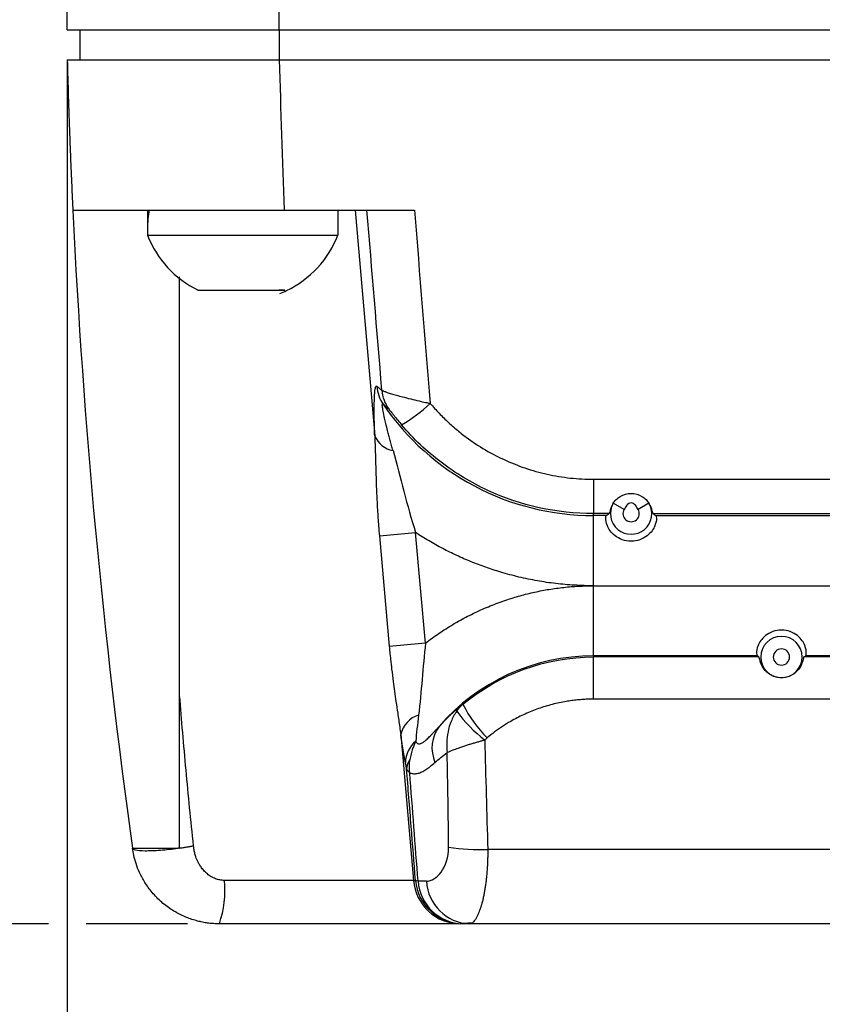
# Model space of a CAD drawing. Header units: millimetres. Extents: x 0 to 864, y 0 to 559.
# Tile 36 of 55: x 513 to 545, y 134 to 173. Entities that reach past the tile are written whole.
import ezdxf

# ---------------------------------------------------------------- set-up
doc = ezdxf.new("R2010")
doc.units = ezdxf.units.MM
doc.layers.add('DIMENSIONS', color=140, linetype='Continuous', lineweight=25)
doc.styles.add('SLDTEXTSTYLE0', font='TXT', dxfattribs={"width": 0.75})
doc.dimstyles.new('SLDDIMSTYLE0', dxfattribs={"dimtxt": 6, "dimasz": 6, "dimexe": 0, "dimexo": 0.0625, "dimgap": 1.5, "dimtad": 0, "dimtih": 1, "dimtoh": 1, "dimdec": 1, "dimrnd": 1e-09, "dimzin": 4, "dimdsep": 46, "dimtxsty": 'SLDTEXTSTYLE0', "dimsah": 1, "dimcen": 0.09, "dimadec": 0, "dimazin": 1, "dimtfac": 1, "dimtdec": 1, "dimtofl": 0, "dimtmove": 0, "dimatfit": 3, "dimfxl": 0, "dimfrac": 2, "dimtolj": 1, "dimtzin": 12, "dimarcsym": 0})
doc.dimstyles.new('SLDDIMSTYLE1', dxfattribs={"dimtxt": 6, "dimasz": 6, "dimexe": 0, "dimexo": 0.0625, "dimgap": 1.5, "dimtad": 0, "dimtih": 1, "dimtoh": 1, "dimdec": 1, "dimrnd": 1e-09, "dimzin": 12, "dimdsep": 46, "dimtxsty": 'SLDTEXTSTYLE0', "dimsah": 1, "dimcen": 0.09, "dimadec": 0, "dimazin": 3, "dimtfac": 1, "dimtdec": 1, "dimtofl": 0, "dimtmove": 0, "dimatfit": 3, "dimfxl": 0, "dimfrac": 2, "dimtolj": 1, "dimtzin": 12, "dimarcsym": 0})

# ---------------------------------------------------------------- blocks, each defined once
blk = doc.blocks.new('_D_17')
at = {"layer": 'DIMENSIONS'}
for p, q in [((514.11, 214.823), (488.048, 214.823)), ((491.223, 214.823), (491.223, 185.883)), ((522.9, 214.823), (515.61, 214.823)), ((483.465, 176.906), (481.636, 176.906)), ((481.636, 176.906), (481.636, 167.381)), ((498.981, 176.906), (500.809, 176.906)), ((500.809, 176.906), (500.809, 167.381)), ((481.636, 167.381), (483.465, 167.381)), ((500.809, 167.381), (498.981, 167.381)), ((491.223, 137.223), (491.223, 166.163)), ((514.11, 137.223), (488.048, 137.223)), ((519.66, 137.223), (515.61, 137.223))]:
    blk.add_line(p, q, dxfattribs=at)
for points in [[(491.223, 214.823), (490.3, 208.823), (492.146, 208.823)], [(491.223, 137.223), (492.146, 143.223), (490.3, 143.223)]]:
    blk.add_solid(points, dxfattribs=at)
at = {"layer": 'DIMENSIONS', "char_height": 6, "attachment_point": 1, "style": 'SLDTEXTSTYLE0'}
for s, insert in [('77.6', (483.465, 185.859)), ('3.06', (483.465, 175.116))]:
    blk.add_mtext(s, dxfattribs=dict(at, insert=insert))
blk = doc.blocks.new('_D_19')
at = {"layer": 'DIMENSIONS'}
for p, q in [((514.86, 171.653), (514.86, 111.398)), ((565.86, 138.992), (565.86, 111.398)), ((532.602, 115.456), (530.774, 115.456)), ((530.774, 115.456), (530.774, 105.931)), ((548.119, 115.456), (549.947, 115.456)), ((549.947, 115.456), (549.947, 105.931)), ((514.86, 114.573), (527.729, 114.573)), ((565.86, 114.573), (552.991, 114.573)), ((530.774, 105.931), (532.602, 105.931)), ((549.947, 105.931), (548.119, 105.931))]:
    blk.add_line(p, q, dxfattribs=at)
for points in [[(514.86, 114.573), (520.86, 113.65), (520.86, 115.496)], [(565.86, 114.573), (559.86, 115.496), (559.86, 113.65)]]:
    blk.add_solid(points, dxfattribs=at)
at = {"layer": 'DIMENSIONS', "char_height": 6, "attachment_point": 1, "style": 'SLDTEXTSTYLE0'}
for s, insert in [('51.0', (532.602, 124.409)), ('2.01', (532.602, 113.666))]:
    blk.add_mtext(s, dxfattribs=dict(at, insert=insert))

msp = doc.modelspace()

# ---------------------------------------------------------------- linework, layer by layer
for p, q in [((514.86, 172.923), (514.86, 173.723)), ((523.313, 172.923), (523.313, 173.723)), ((515.36, 172.923), (515.36, 171.723)), ((523.313, 172.923), (523.313, 171.723)), ((523.313, 172.923), (608.408, 172.923)), ((523.313, 171.723), (565.86, 171.723)), ((518.06, 165.723), (518.06, 165.44)), ((523.515, 165.723), (528.712, 165.723)), ((525.66, 165.723), (525.66, 164.723)), ((526.343, 165.723), (527.129, 156.706)), ((518.06, 165.44), (518.07, 165.229)), ((518.06, 165.016), (518.06, 164.723)), ((519.345, 146.341), (519.345, 163.056)), ((535.86, 154.972), (554.557, 154.972)), ((535.86, 154.972), (535.86, 153.601)), ((537.08, 153.765), (536.649, 154.018)), ((538.072, 154.018), (537.641, 153.765)), ((536.484, 153.601), (535.86, 153.601)), ((535.86, 153.523), (535.86, 153.601)), ((536.37, 153.523), (535.86, 153.523)), ((538.237, 153.601), (548.484, 153.601)), ((538.351, 153.523), (548.37, 153.523)), ((527.316, 152.713), (528.762, 152.844)), ((527.316, 152.713), (527.71, 148.301)), ((529.16, 148.432), (528.762, 152.844)), ((535.86, 150.721), (552.51, 150.723)), ((535.86, 147.923), (535.86, 150.721)), ((529.16, 148.432), (527.71, 148.301)), ((535.86, 147.923), (535.86, 147.877)), ((542.394, 147.923), (535.86, 147.923)), ((535.86, 146.193), (535.86, 147.877)), ((542.462, 147.877), (535.86, 147.877)), ((552.437, 147.877), (544.259, 147.877)), ((554.621, 147.923), (544.327, 147.923)), ((552.437, 146.193), (535.86, 146.193)), ((528.168, 144.782), (528.676, 138.957)), ((546.762, 140.196), (531.639, 140.196)), ((528.676, 138.957), (521.132, 138.957)), ((528.676, 138.957), (528.758, 138.957)), ((529.192, 138.924), (528.859, 138.924)), ((530.632, 137.249), (531.057, 137.273)), ((546.76, 137.223), (530.921, 137.223))]:
    msp.add_line(p, q)
for centre, radius, start, end in [((521.86, 165.44), 3.8, 175.7314, 179.9955), ((521.86, 166.184), 4.071, 295.3983, 338.9913), ((521.86, 166.184), 4.071, 201.0465, 244.0994), ((521.86, 166.184), 4.071, 291.2954, 295.3983), ((528.695, 158.804), 1.487, 184.5743, 213.8962), ((528.899, 158.647), 1.489, 184.6053, 215.5379), ((535.86, 163.673), 10.15, 214.1514, 270), ((524.673, 162.997), 6.839, 301.0951, 313.0949), ((528.018, 157.067), 0.959, 202.116, 260.4964), ((537.36, 153.601), 0.825, 149.6578, 30.3422), ((543.36, 147.877), 0.825, 90, 180), ((543.36, 147.877), 0.825, 360, 90), ((535.86, 139.773), 8.15, 90, 139.1266), ((543.36, 147.877), 0.825, 180, 270), ((543.36, 147.877), 0.825, 270, 360), ((535.616, 148.532), 5.581, 207.1222, 224.1567), ((529.185, 144.563), 1.04, 107.0301, 167.798), ((535.324, 149.345), 6.117, 216.4123, 231.5484), ((530.877, 144.242), 1.462, 143.7632, 203.2489), ((529.491, 143.638), 1.136, 129.574, 178.6994), ((529.06, 143.374), 0.661, 142.7452, 176.5923), ((531.314, 148.337), 8.147, 261.2854, 272.2843), ((517.033, 138.555), 4.118, 341.1318, 5.6095), ((530.565, 139.119), 1.896, 184.8791, 269.9033), ((530.647, 139.119), 1.896, 184.8791, 269.9033), ((530.69, 139.059), 1.836, 184.1893, 268.5362), ((530.994, 139.026), 1.804, 183.2198, 267.6792)]:
    msp.add_arc(centre, radius, start, end)
for points, knots in [([(514.86, 172.923), (514.86, 172.923), (514.864, 172.923), (514.984, 172.923), (515.101, 172.923), (515.484, 172.923), (515.75, 172.923), (516.419, 172.923), (516.821, 172.923), (517.718, 172.923), (518.212, 172.923), (519.237, 172.923), (519.767, 172.923), (520.816, 172.923), (521.335, 172.923), (522.341, 172.923), (522.828, 172.923), (523.313, 172.923)], [0, 0, 0, 0, 0.125, 0.125, 0.25, 0.25, 0.375, 0.375, 0.5, 0.5, 0.625, 0.625, 0.75, 0.75, 0.875, 0.875, 1, 1, 1, 1]), ([(514.86, 171.723), (514.874, 171.236), (514.902, 170.24), (514.945, 168.983), (514.984, 167.955), (515.016, 167.187), (515.049, 166.444), (515.072, 165.96), (515.083, 165.723)], [0, 0, 0, 0, 0.2431833, 0.4969649, 0.627934, 0.7573585, 0.8811849, 1, 1, 1, 1]), ([(514.86, 171.723), (514.86, 171.723), (514.864, 171.723), (514.984, 171.723), (515.101, 171.723), (515.484, 171.723), (515.75, 171.723), (516.419, 171.723), (516.821, 171.723), (517.718, 171.723), (518.212, 171.723), (519.237, 171.723), (519.767, 171.723), (520.816, 171.723), (521.335, 171.723), (522.341, 171.723), (522.828, 171.723), (523.313, 171.723)], [0, 0, 0, 0, 0.125, 0.125, 0.25, 0.25, 0.375, 0.375, 0.5, 0.5, 0.625, 0.625, 0.75, 0.75, 0.875, 0.875, 1, 1, 1, 1]), ([(522.76, 171.723), (522.767, 171.723), (522.773, 171.723), (522.934, 171.723), (522.941, 171.723)], [0, 0, 0, 0, 0.955608, 1, 1, 1, 1]), ([(523.779, 171.723), (523.787, 171.723), (523.948, 171.723), (523.954, 171.723), (523.96, 171.723)], [0, 0, 0, 0, 0.044392, 1, 1, 1, 1]), ([(515.083, 165.723), (515.083, 165.723), (515.083, 165.723), (515.083, 165.723), (515.083, 165.723), (515.082, 165.723), (515.117, 165.723), (515.153, 165.723), (515.283, 165.723), (515.374, 165.723), (515.607, 165.723), (515.748, 165.723), (516.077, 165.723), (516.265, 165.723), (516.877, 165.723), (517.349, 165.723), (518.405, 165.723), (518.972, 165.723), (519.886, 165.723), (520.203, 165.723), (520.846, 165.723), (521.172, 165.723), (521.831, 165.723), (522.164, 165.723), (522.837, 165.723), (523.177, 165.723), (523.515, 165.723)], [0, 0, 0, 0, 0.125, 0.1875, 0.1875, 0.25, 0.25, 0.3125, 0.3125, 0.375, 0.375, 0.4375, 0.4375, 0.5, 0.5, 0.625, 0.625, 0.75, 0.75, 0.8125, 0.8125, 0.875, 0.875, 0.9375, 0.9375, 1, 1, 1, 1]), ([(518.06, 164.723), (518.06, 164.723), (518.099, 164.723), (518.326, 164.723), (518.516, 164.723), (518.972, 164.723), (519.153, 164.723), (519.571, 164.723), (519.809, 164.723), (520.335, 164.723), (520.623, 164.723), (521.227, 164.723), (521.544, 164.723), (522.177, 164.723), (522.494, 164.723), (523.098, 164.723), (523.386, 164.723), (523.912, 164.723), (524.15, 164.723), (524.568, 164.723), (524.748, 164.723), (525.204, 164.723), (525.395, 164.723), (525.622, 164.723), (525.66, 164.723), (525.66, 164.723)], [0, 0, 0, 0, 0.125, 0.125, 0.25, 0.25, 0.3125, 0.3125, 0.375, 0.375, 0.4375, 0.4375, 0.5, 0.5, 0.5625, 0.5625, 0.625, 0.625, 0.6875, 0.6875, 0.75, 0.75, 0.875, 0.875, 1, 1, 1, 1]), ([(520.081, 162.523), (520.08, 162.523), (520.034, 162.523), (520.193, 162.523), (520.563, 162.523), (521.163, 162.523), (521.86, 162.523), (522.559, 162.523), (523.152, 162.523), (523.434, 162.523), (523.541, 162.523), (523.542, 162.523), (523.485, 162.523), (523.406, 162.523), (523.333, 162.523), (523.306, 162.523)], [0, 0, 0, 0, 0.001279, 0.125433, 0.249478, 0.37347, 0.497459, 0.621497, 0.745638, 0.869806, 0.885809, 0.90498, 0.934798, 0.97578, 1, 1, 1, 1]), ([(527.129, 156.706), (527.127, 156.777), (527.123, 156.917), (527.118, 157.117), (527.114, 157.307), (527.112, 157.486), (527.11, 157.654), (527.11, 157.811), (527.112, 157.957), (527.115, 158.121), (527.121, 158.293), (527.132, 158.454), (527.146, 158.576), (527.164, 158.655), (527.186, 158.696), (527.204, 158.689), (527.213, 158.686)], [0, 0, 0, 0, 0.068292, 0.134675, 0.199243, 0.262096, 0.32334, 0.383094, 0.441482, 0.498641, 0.591901, 0.679681, 0.763057, 0.843283, 0.921764, 1, 1, 1, 1]), ([(527.213, 158.686), (527.246, 158.659), (527.314, 158.604), (527.381, 158.553), (527.415, 158.528)], [0, 0, 0, 0, 0.49497, 1, 1, 1, 1]), ([(527.415, 158.528), (527.42, 158.525), (527.43, 158.518), (527.456, 158.506), (527.492, 158.49), (527.539, 158.472), (527.597, 158.452), (527.666, 158.429), (527.747, 158.403), (527.84, 158.376), (527.943, 158.346), (528.094, 158.304), (528.325, 158.24), (528.637, 158.162), (528.945, 158.091), (529.178, 158.039), (529.3, 158.013), (529.345, 158.003)], [0, 0, 0, 0, 0.044446, 0.090313, 0.137577, 0.186195, 0.236108, 0.287234, 0.339476, 0.392721, 0.446839, 0.501692, 0.612259, 0.750082, 0.869243, 0.951617, 1, 1, 1, 1]), ([(527.86, 156.121), (527.84, 156.189), (527.802, 156.325), (527.748, 156.526), (527.695, 156.724), (527.638, 156.95), (527.578, 157.181), (527.513, 157.447), (527.464, 157.687), (527.439, 157.85), (527.432, 157.935), (527.434, 157.974), (527.444, 157.989), (527.455, 157.979), (527.461, 157.975)], [0, 0, 0, 0, 0.081095, 0.162469, 0.243603, 0.324014, 0.445934, 0.542365, 0.683495, 0.802428, 0.843417, 0.905251, 0.956702, 1, 1, 1, 1]), ([(527.688, 157.782), (527.649, 157.813), (527.574, 157.876), (527.498, 157.942), (527.461, 157.975)], [0, 0, 0, 0, 0.507753, 1, 1, 1, 1]), ([(527.688, 157.782), (527.689, 157.781), (527.692, 157.778), (527.704, 157.763), (527.725, 157.737), (527.759, 157.694), (527.817, 157.619), (527.917, 157.492), (528.048, 157.328), (528.153, 157.203), (528.205, 157.141)], [0, 0, 0, 0, 0.024228, 0.094281, 0.143135, 0.199334, 0.327306, 0.48561, 0.741627, 1, 1, 1, 1]), ([(529.345, 158.003), (529.403, 157.936), (529.519, 157.802), (529.7, 157.607), (529.886, 157.419), (530.077, 157.236), (530.275, 157.059), (530.478, 156.889), (530.859, 156.588), (531.441, 156.19), (532.258, 155.754), (533.117, 155.409), (533.862, 155.2), (534.47, 155.082), (534.932, 155.019), (535.395, 154.979), (535.705, 154.974), (535.86, 154.972)], [0, 0, 0, 0, 0.035889, 0.071691, 0.107439, 0.14317, 0.178916, 0.214712, 0.250593, 0.375225, 0.499633, 0.624217, 0.749054, 0.812016, 0.8747, 0.937298, 1, 1, 1, 1]), ([(535.86, 153.601), (534.393, 153.601), (532.951, 153.924), (530.983, 154.835), (530.351, 155.215), (529.203, 156.089), (528.678, 156.584), (528.205, 157.141)], [0, 0, 0, 0, 0.5, 0.5, 0.75, 0.75, 1, 1, 1, 1]), ([(527.129, 156.706), (527.133, 156.62), (527.14, 156.446), (527.149, 156.18), (527.157, 155.91), (527.164, 155.634), (527.172, 155.353), (527.181, 155.067), (527.191, 154.748), (527.209, 154.313), (527.237, 153.755), (527.275, 153.193), (527.305, 152.843), (527.316, 152.713)], [0, 0, 0, 0, 0.069839, 0.139925, 0.210335, 0.281151, 0.352459, 0.424353, 0.496927, 0.5916, 0.745961, 0.905719, 1, 1, 1, 1]), ([(527.86, 156.121), (528.011, 155.585), (528.146, 155.047), (528.438, 153.938), (528.592, 153.389), (528.762, 152.844)], [0, 0, 0, 0, 0.5, 0.5, 1, 1, 1, 1]), ([(536.649, 154.018), (536.68, 154.066), (536.716, 154.116), (536.813, 154.21), (536.868, 154.253), (537.055, 154.365), (537.208, 154.41), (537.513, 154.411), (537.666, 154.365), (537.853, 154.253), (537.909, 154.209), (538.004, 154.116), (538.041, 154.066), (538.072, 154.018)], [0, 0, 0, 0, 0.125, 0.125, 0.25, 0.25, 0.5, 0.5, 0.75, 0.75, 0.875, 0.875, 1, 1, 1, 1]), ([(536.649, 154.018), (536.61, 153.958), (536.584, 153.903), (536.544, 153.803), (536.531, 153.758), (536.502, 153.649), (536.494, 153.608), (536.484, 153.601)], [0, 0, 0, 0, 0.25, 0.25, 0.5, 0.5, 1, 1, 1, 1]), ([(537.08, 153.765), (537.041, 153.699), (537.027, 153.621), (537.053, 153.47), (537.092, 153.402), (537.209, 153.303), (537.284, 153.276), (537.437, 153.276), (537.512, 153.303), (537.629, 153.402), (537.668, 153.47), (537.694, 153.621), (537.68, 153.699), (537.641, 153.765)], [0, 0, 0, 0, 0.166667, 0.166667, 0.333333, 0.333333, 0.5, 0.5, 0.666667, 0.666667, 0.833333, 0.833333, 1, 1, 1, 1]), ([(537.641, 153.765), (537.608, 153.823), (537.577, 153.883), (537.513, 153.961), (537.488, 153.984), (537.428, 154.017), (537.395, 154.026), (537.328, 154.026), (537.294, 154.017), (537.235, 153.985), (537.21, 153.962), (537.145, 153.884), (537.114, 153.824), (537.08, 153.765)], [0, 0, 0, 0, 0.25, 0.25, 0.375, 0.375, 0.5, 0.5, 0.625, 0.625, 0.75, 0.75, 1, 1, 1, 1]), ([(538.237, 153.601), (538.232, 153.604), (538.227, 153.616), (538.216, 153.657), (538.21, 153.685), (538.19, 153.758), (538.178, 153.801), (538.138, 153.901), (538.111, 153.958), (538.072, 154.018)], [0, 0, 0, 0, 0.25, 0.25, 0.5, 0.5, 0.75, 0.75, 1, 1, 1, 1]), ([(535.86, 150.721), (535.86, 151.046), (535.86, 151.394), (535.86, 152.071), (535.86, 152.397), (535.86, 152.94), (535.86, 153.156), (535.86, 153.441), (535.86, 153.512), (535.86, 153.523)], [0, 0, 0, 0, 0.25, 0.25, 0.5, 0.5, 0.75, 0.75, 1, 1, 1, 1]), ([(538.351, 153.523), (538.363, 153.514), (538.374, 153.475), (538.372, 153.338), (538.359, 153.238), (538.282, 153.053), (538.247, 152.986), (538.147, 152.85), (538.082, 152.779), (537.92, 152.654), (537.822, 152.598), (537.604, 152.521), (537.483, 152.499), (537.24, 152.499), (537.119, 152.52), (536.899, 152.598), (536.801, 152.654), (536.639, 152.78), (536.573, 152.85), (536.474, 152.987), (536.438, 153.054), (536.362, 153.238), (536.349, 153.338), (536.347, 153.475), (536.358, 153.514), (536.37, 153.523)], [0, 0, 0, 0, 0.125, 0.125, 0.25, 0.25, 0.3125, 0.3125, 0.375, 0.375, 0.4375, 0.4375, 0.5, 0.5, 0.5625, 0.5625, 0.625, 0.625, 0.6875, 0.6875, 0.75, 0.75, 0.875, 0.875, 1, 1, 1, 1]), ([(536.484, 153.601), (536.455, 153.582), (536.427, 153.562), (536.399, 153.543), (536.389, 153.536), (536.379, 153.53), (536.37, 153.523)], [0, 0, 0, 0, 0.001665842, 0.001665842, 0.001665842, 0.002242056, 0.002242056, 0.002242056, 0.002242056]), ([(538.237, 153.601), (538.266, 153.582), (538.294, 153.562), (538.322, 153.543), (538.332, 153.536), (538.342, 153.53), (538.351, 153.523)], [0, 0, 0, 0, 0.001665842, 0.001665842, 0.001665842, 0.002242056, 0.002242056, 0.002242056, 0.002242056]), ([(535.86, 150.721), (535.735, 150.722), (535.483, 150.725), (535.107, 150.742), (534.733, 150.769), (534.36, 150.807), (533.989, 150.856), (533.619, 150.916), (533.251, 150.987), (532.884, 151.068), (532.519, 151.16), (532.076, 151.286), (531.558, 151.454), (530.973, 151.676), (530.4, 151.926), (529.84, 152.203), (529.292, 152.507), (528.939, 152.731), (528.762, 152.844)], [0, 0, 0, 0, 0.050245, 0.100324, 0.150278, 0.20015, 0.249982, 0.299815, 0.349693, 0.399658, 0.449751, 0.500015, 0.583666, 0.666929, 0.749997, 0.833068, 0.916338, 1, 1, 1, 1]), ([(529.16, 148.432), (529.249, 148.499), (529.426, 148.634), (529.699, 148.825), (529.976, 149.009), (530.259, 149.183), (530.546, 149.348), (530.837, 149.504), (531.134, 149.651), (531.435, 149.79), (531.741, 149.919), (532.052, 150.04), (532.449, 150.18), (532.934, 150.329), (533.509, 150.472), (534.09, 150.584), (534.675, 150.663), (535.266, 150.712), (535.662, 150.718), (535.86, 150.721)], [0, 0, 0, 0, 0.0464005, 0.0926119, 0.1386765, 0.1846367, 0.2305354, 0.2764155, 0.32232, 0.368292, 0.4143741, 0.4606089, 0.5070384, 0.5895787, 0.6716437, 0.7534751, 0.8353164, 0.9174109, 1, 1, 1, 1]), ([(544.327, 147.923), (544.339, 147.931), (544.351, 147.97), (544.353, 148.108), (544.343, 148.207), (544.271, 148.392), (544.237, 148.459), (544.141, 148.596), (544.077, 148.667), (543.919, 148.794), (543.821, 148.851), (543.605, 148.93), (543.485, 148.953), (543.242, 148.953), (543.121, 148.931), (542.902, 148.853), (542.805, 148.796), (542.645, 148.669), (542.581, 148.598), (542.485, 148.461), (542.45, 148.393), (542.378, 148.209), (542.368, 148.109), (542.37, 147.971), (542.382, 147.931), (542.394, 147.923)], [0, 0, 0, 0, 0.125, 0.125, 0.25, 0.25, 0.3125, 0.3125, 0.375, 0.375, 0.4375, 0.4375, 0.5, 0.5, 0.5625, 0.5625, 0.625, 0.625, 0.6875, 0.6875, 0.75, 0.75, 0.875, 0.875, 1, 1, 1, 1]), ([(527.71, 148.301), (527.716, 148.226), (527.732, 148.05), (527.764, 147.747), (527.809, 147.351), (527.862, 146.927), (527.921, 146.496), (527.982, 146.074), (528.052, 145.598), (528.116, 145.16), (528.155, 144.883), (528.168, 144.782)], [0, 0, 0, 0, 0.06098, 0.143489, 0.247274, 0.385273, 0.493659, 0.608666, 0.74322, 0.907149, 1, 1, 1, 1]), ([(544.259, 147.877), (544.25, 147.871), (544.242, 147.835), (544.218, 147.74), (544.208, 147.702), (544.177, 147.615), (544.156, 147.565), (544.07, 147.406), (543.977, 147.286), (543.708, 147.104), (543.537, 147.047), (543.191, 147.045), (543.02, 147.101), (542.749, 147.282), (542.654, 147.402), (542.537, 147.616), (542.511, 147.708), (542.479, 147.835), (542.471, 147.871), (542.462, 147.877)], [0, 0, 0, 0, 0.125, 0.125, 0.1875, 0.1875, 0.25, 0.25, 0.375, 0.375, 0.5, 0.5, 0.625, 0.625, 0.75, 0.75, 0.875, 0.875, 1, 1, 1, 1]), ([(543.36, 148.202), (543.181, 148.202), (543.035, 148.056), (543.035, 147.697), (543.181, 147.551), (543.36, 147.551)], [0, 0, 0, 0, 0.5, 0.5, 1, 1, 1, 1]), ([(543.36, 147.551), (543.54, 147.551), (543.686, 147.697), (543.686, 148.056), (543.54, 148.202), (543.36, 148.202)], [0, 0, 0, 0, 0.5, 0.5, 1, 1, 1, 1]), ([(519.898, 140.338), (519.846, 140.844), (519.742, 141.852), (519.599, 143.359), (519.466, 144.854), (519.386, 145.847), (519.345, 146.341)], [0, 0, 0, 0, 0.253141, 0.504183, 0.753133, 1, 1, 1, 1]), ([(535.86, 146.193), (535.783, 146.192), (535.629, 146.191), (535.397, 146.178), (535.167, 146.158), (534.936, 146.129), (534.594, 146.074), (534.143, 145.973), (533.594, 145.799), (533.062, 145.578), (532.608, 145.341), (532.227, 145.106), (531.91, 144.886), (531.712, 144.725), (531.612, 144.644)], [0, 0, 0, 0, 0.050175, 0.100299, 0.150437, 0.200651, 0.251007, 0.375563, 0.500341, 0.624924, 0.749545, 0.833137, 0.916526, 1, 1, 1, 1]), ([(530.401, 145.714), (530.306, 145.581), (530.236, 145.444), (530.124, 145.168), (530.083, 145.027), (529.998, 144.607), (529.99, 144.33), (530.021, 144.058)], [0, 0, 0, 0, 0.25, 0.25, 0.5, 0.5, 1, 1, 1, 1]), ([(528.767, 144.514), (528.774, 144.5), (528.786, 144.473), (528.811, 144.443), (528.84, 144.423), (528.873, 144.412), (528.91, 144.411), (528.951, 144.42), (528.996, 144.437), (529.046, 144.464), (529.099, 144.501), (529.156, 144.546), (529.218, 144.6), (529.285, 144.663), (529.357, 144.735), (529.433, 144.816), (529.516, 144.905), (529.604, 145.002), (529.666, 145.071), (529.698, 145.106)], [0, 0, 0, 0, 0.043444, 0.086097, 0.128676, 0.171878, 0.216355, 0.262694, 0.311406, 0.36293, 0.417638, 0.475843, 0.537815, 0.603784, 0.673952, 0.748499, 0.827591, 0.911377, 1, 1, 1, 1]), ([(528.355, 143.663), (528.347, 143.708), (528.33, 143.796), (528.304, 143.939), (528.277, 144.091), (528.251, 144.251), (528.224, 144.419), (528.196, 144.597), (528.178, 144.72), (528.168, 144.782)], [0, 0, 0, 0, 0.1362081, 0.2742155, 0.4142841, 0.5566644, 0.7015951, 0.8493024, 1, 1, 1, 1]), ([(528.767, 144.514), (528.744, 144.465), (528.699, 144.368), (528.636, 144.2), (528.576, 144.003), (528.548, 143.852), (528.534, 143.773)], [0, 0, 0, 0, 0.211276, 0.416753, 0.694672, 1, 1, 1, 1]), ([(531.52, 144.554), (531.476, 144.543), (531.387, 144.52), (531.25, 144.482), (531.109, 144.442), (530.964, 144.399), (530.817, 144.354), (530.693, 144.314), (530.567, 144.271), (530.419, 144.218), (530.218, 144.143), (530.092, 144.088), (530.021, 144.058)], [0, 0, 0, 0, 0.073422, 0.1509009, 0.2323941, 0.3178081, 0.4069947, 0.4997481, 0.5535852, 0.6559426, 0.8057818, 1, 1, 1, 1]), ([(528.401, 143.413), (528.399, 143.425), (528.395, 143.452), (528.387, 143.494), (528.378, 143.544), (528.367, 143.601), (528.359, 143.642), (528.355, 143.663)], [0, 0, 0, 0, 0.122574, 0.283358, 0.482995, 0.721812, 1, 1, 1, 1]), ([(528.528, 143.256), (528.528, 143.259), (528.527, 143.27), (528.523, 143.291), (528.52, 143.331), (528.513, 143.407), (528.511, 143.521), (528.517, 143.65), (528.529, 143.736), (528.534, 143.773)], [0, 0, 0, 0, 0.017521, 0.062463, 0.124881, 0.249749, 0.49959, 0.78359, 1, 1, 1, 1]), ([(528.528, 143.256), (528.549, 143.248), (528.59, 143.231), (528.655, 143.219), (528.721, 143.214), (528.79, 143.219), (528.861, 143.233), (528.934, 143.257), (529.035, 143.3), (529.17, 143.378), (529.344, 143.503), (529.469, 143.61), (529.534, 143.665)], [0, 0, 0, 0, 0.069935, 0.140184, 0.210962, 0.282481, 0.354945, 0.428553, 0.503494, 0.655546, 0.82077, 1, 1, 1, 1]), ([(528.528, 143.256), (528.518, 143.263), (528.488, 143.287), (528.436, 143.339), (528.414, 143.385), (528.401, 143.413)], [0, 0, 0, 0, 0.155349, 0.488723, 1, 1, 1, 1]), ([(528.758, 138.957), (528.701, 139.673), (528.582, 141.158), (528.462, 142.644), (528.401, 143.413)], [0, 0, 0, 0, 0.482115, 1, 1, 1, 1]), ([(517.463, 140.242), (517.463, 140.242), (517.51, 140.242), (517.689, 140.243), (517.822, 140.243), (518.157, 140.243), (518.359, 140.243), (518.8, 140.243), (519.039, 140.243), (519.28, 140.243)], [0, 0, 0, 0, 0.25, 0.25, 0.5, 0.5, 0.75, 0.75, 1, 1, 1, 1]), ([(517.463, 140.242), (517.467, 140.216), (517.504, 140.192), (517.67, 140.156), (517.799, 140.145), (518.139, 140.143), (518.351, 140.151), (518.807, 140.186), (519.05, 140.212), (519.28, 140.243)], [0, 0, 0, 0, 0.25, 0.25, 0.5, 0.5, 0.75, 0.75, 1, 1, 1, 1]), ([(520.93, 137.223), (520.87, 137.224), (520.747, 137.226), (520.558, 137.241), (520.36, 137.268), (520.154, 137.308), (519.943, 137.363), (519.726, 137.434), (519.505, 137.523), (519.282, 137.632), (519.059, 137.761), (518.839, 137.912), (518.556, 138.14), (518.247, 138.456), (517.956, 138.859), (517.746, 139.251), (517.604, 139.616), (517.512, 139.942), (517.479, 140.148), (517.463, 140.242)], [0, 0, 0, 0, 0.035839, 0.073611, 0.113318, 0.154961, 0.198541, 0.244061, 0.29152, 0.340921, 0.392263, 0.445547, 0.500775, 0.610169, 0.709091, 0.797535, 0.8755, 0.942988, 1, 1, 1, 1]), ([(519.345, 140.247), (519.336, 140.246), (519.315, 140.243), (519.293, 140.243), (519.28, 140.243)], [0, 0, 0, 0, 0.407971, 1, 1, 1, 1]), ([(519.345, 140.247), (519.392, 140.254), (519.486, 140.269), (519.626, 140.291), (519.764, 140.314), (519.854, 140.33), (519.898, 140.338)], [0, 0, 0, 0, 0.2520652, 0.5033582, 0.7529612, 1, 1, 1, 1]), ([(521.132, 138.957), (521.101, 138.958), (521.041, 138.96), (520.95, 138.973), (520.861, 138.994), (520.774, 139.023), (520.689, 139.06), (520.606, 139.104), (520.527, 139.156), (520.45, 139.214), (520.377, 139.28), (520.31, 139.35), (520.232, 139.443), (520.154, 139.553), (520.083, 139.679), (520.03, 139.793), (519.984, 139.917), (519.943, 140.057), (519.914, 140.203), (519.903, 140.298), (519.898, 140.338)], [0, 0, 0, 0, 0.044505, 0.089067, 0.133869, 0.179063, 0.224774, 0.271103, 0.318131, 0.365921, 0.414526, 0.463991, 0.511028, 0.595039, 0.664361, 0.725793, 0.781618, 0.85971, 0.940944, 1, 1, 1, 1]), ([(529.192, 138.924), (529.386, 138.924), (529.6, 139.05), (529.953, 139.525), (530.084, 139.882), (530.08, 140.283)], [0, 0, 0, 0, 0.5, 0.5, 1, 1, 1, 1]), ([(531.639, 140.196), (531.639, 140.138), (531.64, 140.021), (531.637, 139.846), (531.631, 139.67), (531.622, 139.493), (531.61, 139.317), (531.594, 139.142), (531.576, 138.968), (531.555, 138.797), (531.53, 138.63), (531.503, 138.467), (531.472, 138.309), (531.438, 138.158), (531.411, 138.052), (531.389, 137.977), (531.373, 137.925), (531.35, 137.855), (531.32, 137.77), (531.283, 137.674), (531.239, 137.572), (531.189, 137.469), (531.131, 137.373), (531.067, 137.293), (530.996, 137.235), (530.946, 137.227), (530.921, 137.223)], [0, 0, 0, 0, 0.035013, 0.070729, 0.107158, 0.14431, 0.182193, 0.220817, 0.260189, 0.300317, 0.341208, 0.382869, 0.425307, 0.468527, 0.512536, 0.523061, 0.540346, 0.56439, 0.595193, 0.632755, 0.677075, 0.728151, 0.785983, 0.85057, 0.921909, 1, 1, 1, 1]), ([(530.421, 137.223), (530.372, 137.223), (530.232, 137.223), (529.63, 137.223), (528.676, 137.223), (527.445, 137.223), (526.001, 137.223), (524.383, 137.223), (522.661, 137.223), (521.503, 137.223), (520.93, 137.223)], [0, 0, 0, 0, 0.072847, 0.206425, 0.340003, 0.47095, 0.601897, 0.735475, 0.869053, 1, 1, 1, 1])]:
    msp.add_open_spline(points, degree=3, knots=knots)
for points in [[(523.313, 171.723), (523.38, 169.722), (523.448, 167.722), (523.515, 165.723)], [(515.083, 165.723), (515.492, 157.165), (516.294, 148.677), (517.463, 140.242)], [(518.127, 165.723), (518.082, 165.489), (518.06, 165.252), (518.06, 165.016)], [(527.415, 158.528), (527.22, 160.924), (527.021, 163.323), (526.82, 165.723)], [(528.712, 165.723), (528.923, 163.147), (529.134, 160.574), (529.345, 158.003)], [(529.16, 148.432), (529.046, 147.464), (528.993, 146.492), (528.88, 145.557)], [(530.649, 145.988), (532.102, 147.2), (533.964, 147.877), (535.86, 147.877)], [(542.462, 147.877), (542.439, 147.892), (542.416, 147.908), (542.394, 147.923)], [(544.259, 147.877), (544.282, 147.892), (544.305, 147.908), (544.327, 147.923)], [(519.345, 140.247), (519.345, 142.273), (519.345, 144.306), (519.345, 146.341)], [(529.698, 145.106), (529.979, 145.41), (530.294, 145.707), (530.649, 145.988)], [(530.401, 145.714), (530.473, 145.815), (530.556, 145.906), (530.649, 145.988)], [(528.88, 145.557), (528.835, 145.184), (528.794, 144.821), (528.767, 144.514)], [(531.612, 144.644), (531.579, 144.616), (531.548, 144.586), (531.52, 144.554)], [(531.52, 144.554), (531.559, 143.101), (531.599, 141.648), (531.639, 140.196)], [(529.534, 143.665), (529.686, 143.798), (529.848, 143.929), (530.021, 144.058)], [(530.08, 140.283), (530.067, 141.54), (530.048, 142.798), (530.021, 144.058)], [(528.859, 138.924), (528.749, 140.368), (528.639, 141.812), (528.528, 143.256)], [(528.859, 138.924), (528.807, 138.933), (528.773, 138.945), (528.758, 138.957)], [(530.921, 137.223), (530.819, 137.223), (530.727, 137.223), (530.644, 137.223)]]:
    msp.add_open_spline(points, degree=3)

# ---------------------------------------------------------------- dimensions: what is measured, and where the dimension line sits
at = {"layer": 'DIMENSIONS'}
for base, p1, p2, angle, dimstyle, picture, middle in [((491.223, 137.223), (524.17, 214.823), (520.93, 137.223), 90, 'SLDDIMSTYLE1', '_D_17', (491.223, 176.023)), ((514.86, 114.573), (565.86, 140.262), (514.86, 172.923), 0, 'SLDDIMSTYLE0', '_D_19', (540.36, 114.573))]:
    dim = msp.add_linear_dim(base=base, p1=p1, p2=p2, angle=angle, dimstyle=dimstyle, dxfattribs=at)
    dim.commit()
    dim.dimension.update_dxf_attribs({"geometry": picture, "text_midpoint": middle, "dimtype": 160})

doc.saveas('drawing.dxf')
